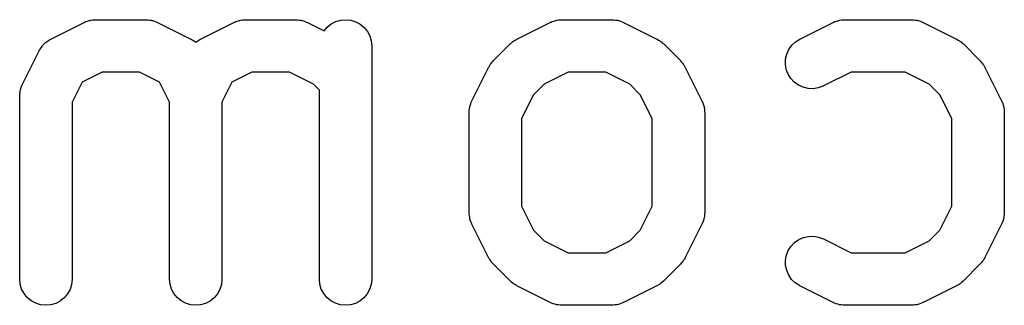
# Model space of a CAD drawing. Extents: x 3.332 to 3.967, y -2.44 to -1.803.
# Tile 1 of 10: x 3.403 to 3.514, y -2.372 to -2.34. Entities that reach past the tile are written whole.
import ezdxf

# ---------------------------------------------------------------- set-up
doc = ezdxf.new("R2010")
doc.units = 0
doc.header["$MEASUREMENT"] = 0
doc.layers.add('BLACK', color=7, linetype='CONTINUOUS')

msp = doc.modelspace()

# ---------------------------------------------------------------- linework, layer by layer
at = {"layer": 'BLACK', "linetype": 'CONTINUOUS'}
for p, q in [((3.41028, -2.33982), (3.41048, -2.33976)), ((3.41048, -2.33976), (3.41067, -2.33969)), ((3.41067, -2.33969), (3.41075, -2.33968)), ((3.41075, -2.33968), (3.41083, -2.33965)), ((3.41083, -2.33965), (3.41104, -2.33963)), ((3.41104, -2.33963), (3.41123, -2.3396)), ((3.41123, -2.3396), (3.41132, -2.3396)), ((3.41132, -2.3396), (3.41141, -2.3396)), ((3.41141, -2.3396), (3.41703, -2.3396)), ((3.41703, -2.3396), (3.41707, -2.3396)), ((3.41707, -2.3396), (3.41716, -2.33961)), ((3.41716, -2.33961), (3.41725, -2.3396)), ((3.41725, -2.3396), (3.41745, -2.33964)), ((3.41745, -2.33964), (3.41765, -2.33966)), ((3.41765, -2.33966), (3.41773, -2.33969)), ((3.41773, -2.33969), (3.41781, -2.3397)), ((3.41781, -2.3397), (3.418, -2.33977)), ((3.418, -2.33977), (3.4182, -2.33983)), ((3.42716, -2.33982), (3.42735, -2.33976)), ((3.42735, -2.33976), (3.42754, -2.33969)), ((3.42754, -2.33969), (3.42762, -2.33968)), ((3.42762, -2.33968), (3.42771, -2.33965)), ((3.42771, -2.33965), (3.42791, -2.33963)), ((3.42791, -2.33963), (3.42811, -2.3396)), ((3.42811, -2.3396), (3.42819, -2.3396)), ((3.42819, -2.3396), (3.42828, -2.3396)), ((3.42828, -2.3396), (3.43391, -2.3396)), ((3.43391, -2.3396), (3.43395, -2.3396)), ((3.43395, -2.3396), (3.43403, -2.33961)), ((3.43403, -2.33961), (3.43412, -2.3396)), ((3.43412, -2.3396), (3.43432, -2.33964)), ((3.43432, -2.33964), (3.43452, -2.33966)), ((3.43452, -2.33966), (3.4346, -2.33969)), ((3.4346, -2.33969), (3.43469, -2.3397)), ((3.43469, -2.3397), (3.43488, -2.33977)), ((3.43488, -2.33977), (3.43507, -2.33983)), ((3.43842, -2.33981), (3.43898, -2.33965)), ((3.43898, -2.33965), (3.43955, -2.3396)), ((3.43955, -2.3396), (3.44012, -2.33966)), ((3.44012, -2.33966), (3.44067, -2.33983)), ((3.46278, -2.33982), (3.46297, -2.33976)), ((3.46297, -2.33976), (3.46316, -2.33969)), ((3.46316, -2.33969), (3.46324, -2.33968)), ((3.46324, -2.33968), (3.46333, -2.33965)), ((3.46333, -2.33965), (3.46353, -2.33963)), ((3.46353, -2.33963), (3.46373, -2.3396)), ((3.46373, -2.3396), (3.46381, -2.3396)), ((3.46381, -2.3396), (3.4639, -2.3396)), ((3.4639, -2.3396), (3.46953, -2.3396)), ((3.46953, -2.3396), (3.46957, -2.3396)), ((3.46957, -2.3396), (3.46965, -2.33961)), ((3.46965, -2.33961), (3.46974, -2.3396)), ((3.46974, -2.3396), (3.46994, -2.33964)), ((3.46994, -2.33964), (3.47014, -2.33966)), ((3.47014, -2.33966), (3.47022, -2.33969)), ((3.47022, -2.33969), (3.47031, -2.3397)), ((3.47031, -2.3397), (3.4705, -2.33977)), ((3.4705, -2.33977), (3.47069, -2.33983)), ((3.49465, -2.33982), (3.49484, -2.33976)), ((3.49484, -2.33976), (3.49503, -2.33969)), ((3.49503, -2.33969), (3.49512, -2.33968)), ((3.49512, -2.33968), (3.4952, -2.33965)), ((3.4952, -2.33965), (3.4954, -2.33963)), ((3.4954, -2.33963), (3.4956, -2.3396)), ((3.4956, -2.3396), (3.49569, -2.3396)), ((3.49569, -2.3396), (3.49577, -2.3396)), ((3.49577, -2.3396), (3.50327, -2.3396)), ((3.50327, -2.3396), (3.50331, -2.3396)), ((3.50331, -2.3396), (3.5034, -2.33961)), ((3.5034, -2.33961), (3.50349, -2.3396)), ((3.50349, -2.3396), (3.50368, -2.33964)), ((3.50368, -2.33964), (3.50389, -2.33966)), ((3.50389, -2.33966), (3.50397, -2.33969)), ((3.50397, -2.33969), (3.50405, -2.3397)), ((3.50405, -2.3397), (3.50424, -2.33977)), ((3.50424, -2.33977), (3.50443, -2.33983)), ((3.40634, -2.34178), (3.41009, -2.33991)), ((3.41009, -2.33991), (3.41012, -2.33989)), ((3.41012, -2.33989), (3.41021, -2.33986)), ((3.41021, -2.33986), (3.41028, -2.33982)), ((3.4182, -2.33983), (3.41827, -2.33988)), ((3.41827, -2.33988), (3.41835, -2.33991)), ((3.41835, -2.33991), (3.4221, -2.34178)), ((3.42321, -2.34178), (3.42696, -2.33991)), ((3.42696, -2.33991), (3.427, -2.33989)), ((3.427, -2.33989), (3.42708, -2.33986)), ((3.42708, -2.33986), (3.42716, -2.33982)), ((3.43507, -2.33983), (3.43514, -2.33988)), ((3.43514, -2.33988), (3.43523, -2.33991)), ((3.43523, -2.33991), (3.43712, -2.34085)), ((3.43712, -2.34085), (3.43746, -2.34044)), ((3.43746, -2.34044), (3.43791, -2.34008)), ((3.43791, -2.34008), (3.43842, -2.33981)), ((3.44067, -2.33983), (3.44118, -2.3401)), ((3.44118, -2.3401), (3.44162, -2.34047)), ((3.44162, -2.34047), (3.44199, -2.34091)), ((3.45883, -2.34178), (3.46258, -2.33991)), ((3.46258, -2.33991), (3.46262, -2.33989)), ((3.46262, -2.33989), (3.4627, -2.33986)), ((3.4627, -2.33986), (3.46278, -2.33982)), ((3.47069, -2.33983), (3.47077, -2.33988)), ((3.47077, -2.33988), (3.47085, -2.33991)), ((3.47085, -2.33991), (3.4746, -2.34178)), ((3.4907, -2.34178), (3.49445, -2.33991)), ((3.49445, -2.33991), (3.49449, -2.33989)), ((3.49449, -2.33989), (3.49457, -2.33986)), ((3.49457, -2.33986), (3.49465, -2.33982)), ((3.50443, -2.33983), (3.50451, -2.33988)), ((3.50451, -2.33988), (3.50459, -2.33991)), ((3.50459, -2.33991), (3.50834, -2.34178)), ((3.40585, -2.34209), (3.40604, -2.34197)), ((3.40604, -2.34197), (3.40623, -2.34184)), ((3.40623, -2.34184), (3.40628, -2.34182)), ((3.40628, -2.34182), (3.40634, -2.34178)), ((3.4221, -2.34178), (3.42214, -2.3418)), ((3.42214, -2.3418), (3.42219, -2.34184)), ((3.42219, -2.34184), (3.42225, -2.34186)), ((3.42225, -2.34186), (3.42243, -2.34199)), ((3.42243, -2.34199), (3.42262, -2.34211)), ((3.42272, -2.34209), (3.42291, -2.34197)), ((3.42291, -2.34197), (3.4231, -2.34184)), ((3.4231, -2.34184), (3.42316, -2.34182)), ((3.42316, -2.34182), (3.42321, -2.34178)), ((3.44199, -2.34091), (3.44226, -2.34142)), ((3.44226, -2.34142), (3.44243, -2.34197)), ((3.44243, -2.34197), (3.44248, -2.34255)), ((3.45845, -2.34202), (3.45854, -2.34195)), ((3.45854, -2.34195), (3.45869, -2.34187)), ((3.45869, -2.34187), (3.45883, -2.34178)), ((3.4746, -2.34178), (3.47463, -2.3418)), ((3.47463, -2.3418), (3.47477, -2.34189)), ((3.47477, -2.34189), (3.47492, -2.34197)), ((3.47492, -2.34197), (3.47501, -2.34205)), ((3.49021, -2.34209), (3.4907, -2.34178)), ((3.50834, -2.34178), (3.50838, -2.3418)), ((3.50838, -2.3418), (3.50852, -2.34189)), ((3.50852, -2.34189), (3.50866, -2.34197)), ((3.50866, -2.34197), (3.50876, -2.34205)), ((3.40314, -2.34685), (3.40502, -2.3431)), ((3.40502, -2.3431), (3.40504, -2.34307)), ((3.40504, -2.34307), (3.40507, -2.34301)), ((3.40507, -2.34301), (3.4051, -2.34295)), ((3.4051, -2.34295), (3.40523, -2.34277)), ((3.40523, -2.34277), (3.40535, -2.34258)), ((3.40535, -2.34258), (3.40539, -2.34254)), ((3.40539, -2.34254), (3.40543, -2.34248)), ((3.40543, -2.34248), (3.40559, -2.34233)), ((3.40559, -2.34233), (3.40575, -2.34217)), ((3.40575, -2.34217), (3.4058, -2.34213)), ((3.4058, -2.34213), (3.40585, -2.34209)), ((3.42262, -2.34211), (3.42266, -2.34215)), ((3.42266, -2.34215), (3.42268, -2.34213)), ((3.42268, -2.34213), (3.42272, -2.34209)), ((3.44248, -2.34255), (3.44248, -2.36879)), ((3.45619, -2.34421), (3.45806, -2.34233)), ((3.45806, -2.34233), (3.45809, -2.34231)), ((3.45809, -2.34231), (3.45822, -2.3422)), ((3.45822, -2.3422), (3.45834, -2.34209)), ((3.45834, -2.34209), (3.45845, -2.34202)), ((3.47501, -2.34205), (3.47512, -2.34211)), ((3.47512, -2.34211), (3.47523, -2.34223)), ((3.47523, -2.34223), (3.47536, -2.34233)), ((3.47536, -2.34233), (3.47724, -2.34421)), ((3.48922, -2.34348), (3.48946, -2.34295)), ((3.48946, -2.34295), (3.4898, -2.34248)), ((3.4898, -2.34248), (3.49021, -2.34209)), ((3.50876, -2.34205), (3.50886, -2.34211)), ((3.50886, -2.34211), (3.50898, -2.34223)), ((3.50898, -2.34223), (3.50911, -2.34233)), ((3.50911, -2.34233), (3.51098, -2.34421)), ((3.45608, -2.34434), (3.45619, -2.34421)), ((3.47724, -2.34421), (3.47727, -2.34424)), ((3.48908, -2.34462), (3.48909, -2.34404)), ((3.48909, -2.34404), (3.48922, -2.34348)), ((3.51098, -2.34421), (3.51101, -2.34424)), ((3.45376, -2.34873), (3.45564, -2.34498)), ((3.45564, -2.34498), (3.45565, -2.34494)), ((3.45565, -2.34494), (3.45575, -2.3448)), ((3.45575, -2.3448), (3.45582, -2.34465)), ((3.45582, -2.34465), (3.4559, -2.34456)), ((3.4559, -2.34456), (3.45597, -2.34446)), ((3.45597, -2.34446), (3.45608, -2.34434)), ((3.47727, -2.34424), (3.47737, -2.34437)), ((3.47737, -2.34437), (3.47748, -2.34449)), ((3.47748, -2.34449), (3.47755, -2.34459)), ((3.47755, -2.34459), (3.47763, -2.34469)), ((3.47763, -2.34469), (3.4777, -2.34484)), ((3.4777, -2.34484), (3.47779, -2.34498)), ((3.47779, -2.34498), (3.47967, -2.34873)), ((3.48917, -2.34519), (3.48908, -2.34462)), ((3.48937, -2.34572), (3.48917, -2.34519)), ((3.51101, -2.34424), (3.51112, -2.34437)), ((3.51112, -2.34437), (3.51123, -2.34449)), ((3.51123, -2.34449), (3.5113, -2.34459)), ((3.5113, -2.34459), (3.51137, -2.34469)), ((3.51137, -2.34469), (3.51145, -2.34484)), ((3.51145, -2.34484), (3.51154, -2.34498)), ((3.51154, -2.34498), (3.51341, -2.34873)), ((3.4121, -2.3455), (3.40986, -2.34662)), ((3.41634, -2.3455), (3.4121, -2.3455)), ((3.41858, -2.34662), (3.41634, -2.3455)), ((3.42898, -2.3455), (3.42673, -2.34662)), ((3.43321, -2.3455), (3.42898, -2.3455)), ((3.43591, -2.34685), (3.43321, -2.3455)), ((3.4646, -2.3455), (3.4619, -2.34685)), ((3.46883, -2.3455), (3.4646, -2.3455)), ((3.47153, -2.34685), (3.46883, -2.3455)), ((3.48968, -2.34621), (3.48937, -2.34572)), ((3.49007, -2.34664), (3.48968, -2.34621)), ((3.49647, -2.3455), (3.49334, -2.34706)), ((3.50257, -2.3455), (3.49647, -2.3455)), ((3.50527, -2.34685), (3.50257, -2.3455)), ((3.4029, -2.34756), (3.40292, -2.34748)), ((3.40292, -2.34748), (3.40294, -2.34739)), ((3.40294, -2.34739), (3.40301, -2.3472)), ((3.40301, -2.3472), (3.40307, -2.34701)), ((3.40307, -2.34701), (3.40311, -2.34693)), ((3.40311, -2.34693), (3.40314, -2.34685)), ((3.40986, -2.34662), (3.40874, -2.34887)), ((3.4197, -2.34887), (3.41858, -2.34662)), ((3.42673, -2.34662), (3.42561, -2.34887)), ((3.43658, -2.34752), (3.43591, -2.34685)), ((3.43658, -2.36879), (3.43658, -2.34752)), ((3.4619, -2.34685), (3.4607, -2.34805)), ((3.47272, -2.34805), (3.47153, -2.34685)), ((3.49054, -2.34697), (3.49007, -2.34664)), ((3.49106, -2.34721), (3.49054, -2.34697)), ((3.49162, -2.34735), (3.49106, -2.34721)), ((3.4922, -2.34737), (3.49162, -2.34735)), ((3.49277, -2.34728), (3.4922, -2.34737)), ((3.49331, -2.34708), (3.49277, -2.34728)), ((3.49334, -2.34706), (3.49331, -2.34708)), ((3.50647, -2.34805), (3.50527, -2.34685)), ((3.40283, -2.34813), (3.40284, -2.34804)), ((3.40283, -2.34817), (3.40283, -2.34813)), ((3.40283, -2.36879), (3.40283, -2.34817)), ((3.40284, -2.34796), (3.40287, -2.34776)), ((3.40284, -2.34804), (3.40284, -2.34796)), ((3.40287, -2.34776), (3.4029, -2.34756)), ((3.4607, -2.34805), (3.45936, -2.35074)), ((3.47407, -2.35074), (3.47272, -2.34805)), ((3.50782, -2.35074), (3.50647, -2.34805)), ((3.40874, -2.34887), (3.40874, -2.36879)), ((3.4197, -2.36879), (3.4197, -2.34887)), ((3.42561, -2.34887), (3.42561, -2.36879)), ((3.45346, -2.34983), (3.45349, -2.34963)), ((3.45349, -2.34963), (3.45351, -2.34943)), ((3.45351, -2.34943), (3.45354, -2.34935)), ((3.45354, -2.34935), (3.45356, -2.34926)), ((3.45356, -2.34926), (3.45363, -2.34908)), ((3.45363, -2.34908), (3.45369, -2.34888)), ((3.45369, -2.34888), (3.45373, -2.34881)), ((3.45373, -2.34881), (3.45376, -2.34873)), ((3.47967, -2.34873), (3.47968, -2.34876)), ((3.47968, -2.34876), (3.47971, -2.34885)), ((3.47971, -2.34885), (3.47975, -2.34892)), ((3.47975, -2.34892), (3.47981, -2.34911)), ((3.47981, -2.34911), (3.47988, -2.3493)), ((3.47988, -2.3493), (3.4799, -2.34939)), ((3.4799, -2.34939), (3.47992, -2.34947)), ((3.47992, -2.34947), (3.47994, -2.34967)), ((3.47994, -2.34967), (3.47997, -2.34987)), ((3.51341, -2.34873), (3.51343, -2.34876)), ((3.51343, -2.34876), (3.51346, -2.34885)), ((3.51346, -2.34885), (3.5135, -2.34892)), ((3.5135, -2.34892), (3.51356, -2.34911)), ((3.51356, -2.34911), (3.51363, -2.3493)), ((3.51363, -2.3493), (3.51364, -2.34939)), ((3.51364, -2.34939), (3.51367, -2.34947)), ((3.51367, -2.34947), (3.51369, -2.34967)), ((3.51369, -2.34967), (3.51372, -2.34987)), ((3.45345, -2.35001), (3.45346, -2.34992)), ((3.45345, -2.35005), (3.45345, -2.35001)), ((3.45345, -2.3613), (3.45345, -2.35005)), ((3.45346, -2.34992), (3.45346, -2.34983)), ((3.45936, -2.35074), (3.45936, -2.3606)), ((3.47407, -2.3606), (3.47407, -2.35074)), ((3.47997, -2.34987), (3.47997, -2.34996)), ((3.47997, -2.34996), (3.47998, -2.35005)), ((3.47998, -2.35005), (3.47998, -2.3613)), ((3.50782, -2.3606), (3.50782, -2.35074)), ((3.51372, -2.34987), (3.51371, -2.34996)), ((3.51371, -2.34996), (3.51372, -2.35005)), ((3.51372, -2.35005), (3.51372, -2.3613)), ((3.45936, -2.3606), (3.4607, -2.3633)), ((3.47272, -2.3633), (3.47407, -2.3606)), ((3.50647, -2.3633), (3.50782, -2.3606)), ((3.45346, -2.36138), (3.45345, -2.3613)), ((3.45345, -2.36147), (3.45346, -2.36138)), ((3.45349, -2.36167), (3.45345, -2.36147)), ((3.45351, -2.36187), (3.45349, -2.36167)), ((3.45353, -2.36195), (3.45351, -2.36187)), ((3.45354, -2.36204), (3.45353, -2.36195)), ((3.47991, -2.36191), (3.47989, -2.36199)), ((3.47994, -2.36171), (3.47991, -2.36191)), ((3.47997, -2.36151), (3.47994, -2.36171)), ((3.47998, -2.36134), (3.47997, -2.36142)), ((3.47997, -2.36142), (3.47997, -2.36151)), ((3.47998, -2.3613), (3.47998, -2.36134)), ((3.51366, -2.36191), (3.51363, -2.36199)), ((3.51368, -2.36171), (3.51366, -2.36191)), ((3.51372, -2.36151), (3.51368, -2.36171)), ((3.51372, -2.36134), (3.51371, -2.36142)), ((3.51371, -2.36142), (3.51372, -2.36151)), ((3.51372, -2.3613), (3.51372, -2.36134)), ((3.45361, -2.36223), (3.45354, -2.36204)), ((3.45367, -2.36242), (3.45361, -2.36223)), ((3.45371, -2.3625), (3.45367, -2.36242)), ((3.45374, -2.36258), (3.45371, -2.3625)), ((3.45376, -2.36262), (3.45374, -2.36258)), ((3.45564, -2.36637), (3.45376, -2.36262)), ((3.47967, -2.36262), (3.47779, -2.36637)), ((3.4797, -2.36253), (3.47967, -2.36262)), ((3.47974, -2.36246), (3.4797, -2.36253)), ((3.4798, -2.36227), (3.47974, -2.36246)), ((3.47987, -2.36208), (3.4798, -2.36227)), ((3.47989, -2.36199), (3.47987, -2.36208)), ((3.51341, -2.36262), (3.51154, -2.36637)), ((3.51344, -2.36253), (3.51341, -2.36262)), ((3.51348, -2.36246), (3.51344, -2.36253)), ((3.51355, -2.36227), (3.51348, -2.36246)), ((3.51362, -2.36208), (3.51355, -2.36227)), ((3.51363, -2.36199), (3.51362, -2.36208)), ((3.4607, -2.3633), (3.4619, -2.36449)), ((3.47153, -2.36449), (3.47272, -2.3633)), ((3.49057, -2.36435), (3.4911, -2.36412)), ((3.4911, -2.36412), (3.49166, -2.36399)), ((3.49166, -2.36399), (3.49224, -2.36397)), ((3.49224, -2.36397), (3.49281, -2.36407)), ((3.49281, -2.36407), (3.49334, -2.36428)), ((3.50527, -2.36449), (3.50647, -2.3633)), ((3.4619, -2.36449), (3.4646, -2.36584)), ((3.46883, -2.36584), (3.47153, -2.36449)), ((3.48939, -2.36558), (3.4897, -2.3651)), ((3.4897, -2.3651), (3.4901, -2.36468)), ((3.4901, -2.36468), (3.49057, -2.36435)), ((3.49334, -2.36428), (3.49647, -2.36584)), ((3.50257, -2.36584), (3.50527, -2.36449)), ((3.45572, -2.36651), (3.45564, -2.36637)), ((3.4646, -2.36584), (3.46883, -2.36584)), ((3.47779, -2.36637), (3.47777, -2.3664)), ((3.48908, -2.36668), (3.48918, -2.36612)), ((3.48918, -2.36612), (3.48939, -2.36558)), ((3.49647, -2.36584), (3.50257, -2.36584)), ((3.51154, -2.36637), (3.51152, -2.3664)), ((3.4558, -2.36665), (3.45572, -2.36651)), ((3.45588, -2.36675), (3.4558, -2.36665)), ((3.45594, -2.36685), (3.45588, -2.36675)), ((3.45606, -2.36697), (3.45594, -2.36685)), ((3.45616, -2.3671), (3.45606, -2.36697)), ((3.45619, -2.36713), (3.45616, -2.3671)), ((3.45806, -2.36901), (3.45619, -2.36713)), ((3.47724, -2.36713), (3.47536, -2.36901)), ((3.47734, -2.367), (3.47724, -2.36713)), ((3.47746, -2.36689), (3.47734, -2.367)), ((3.47753, -2.36678), (3.47746, -2.36689)), ((3.4776, -2.36669), (3.47753, -2.36678)), ((3.47768, -2.36654), (3.4776, -2.36669)), ((3.47777, -2.3664), (3.47768, -2.36654)), ((3.48909, -2.36726), (3.48908, -2.36668)), ((3.48921, -2.36782), (3.48909, -2.36726)), ((3.51098, -2.36713), (3.50911, -2.36901)), ((3.51109, -2.367), (3.51098, -2.36713)), ((3.5112, -2.36689), (3.51109, -2.367)), ((3.51127, -2.36678), (3.5112, -2.36689)), ((3.51135, -2.36669), (3.51127, -2.36678)), ((3.51143, -2.36654), (3.51135, -2.36669)), ((3.51152, -2.3664), (3.51143, -2.36654)), ((3.48944, -2.36835), (3.48921, -2.36782)), ((3.48977, -2.36883), (3.48944, -2.36835)), ((3.40289, -2.36937), (3.40283, -2.36879)), ((3.40305, -2.36992), (3.40289, -2.36937)), ((3.40867, -2.36941), (3.4085, -2.36996)), ((3.40874, -2.36884), (3.40867, -2.36941)), ((3.40874, -2.36879), (3.40874, -2.36884)), ((3.41976, -2.36937), (3.4197, -2.36879)), ((3.41993, -2.36992), (3.41976, -2.36937)), ((3.42554, -2.36941), (3.42537, -2.36996)), ((3.42561, -2.36884), (3.42554, -2.36941)), ((3.42561, -2.36879), (3.42561, -2.36884)), ((3.43663, -2.36937), (3.43658, -2.36879)), ((3.4368, -2.36992), (3.43663, -2.36937)), ((3.44242, -2.36941), (3.44224, -2.36996)), ((3.44248, -2.36884), (3.44242, -2.36941)), ((3.44248, -2.36879), (3.44248, -2.36884)), ((3.45819, -2.36911), (3.45806, -2.36901)), ((3.45831, -2.36923), (3.45819, -2.36911)), ((3.45841, -2.3693), (3.45831, -2.36923)), ((3.45851, -2.36937), (3.45841, -2.3693)), ((3.45866, -2.36945), (3.45851, -2.36937)), ((3.45879, -2.36954), (3.45866, -2.36945)), ((3.45883, -2.36956), (3.45879, -2.36954)), ((3.46258, -2.37144), (3.45883, -2.36956)), ((3.4746, -2.36956), (3.47085, -2.37144)), ((3.47474, -2.36947), (3.4746, -2.36956)), ((3.47488, -2.3694), (3.47474, -2.36947)), ((3.47498, -2.36932), (3.47488, -2.3694)), ((3.47508, -2.36925), (3.47498, -2.36932)), ((3.4752, -2.36914), (3.47508, -2.36925)), ((3.47533, -2.36904), (3.4752, -2.36914)), ((3.47536, -2.36901), (3.47533, -2.36904)), ((3.49018, -2.36923), (3.48977, -2.36883)), ((3.49067, -2.36954), (3.49018, -2.36923)), ((3.4907, -2.36956), (3.49067, -2.36954)), ((3.49445, -2.37144), (3.4907, -2.36956)), ((3.50834, -2.36956), (3.50459, -2.37144)), ((3.50848, -2.36947), (3.50834, -2.36956)), ((3.50863, -2.3694), (3.50848, -2.36947)), ((3.50873, -2.36932), (3.50863, -2.3694)), ((3.50883, -2.36925), (3.50873, -2.36932)), ((3.50895, -2.36914), (3.50883, -2.36925)), ((3.50908, -2.36904), (3.50895, -2.36914)), ((3.50911, -2.36901), (3.50908, -2.36904)), ((3.40332, -2.37043), (3.40305, -2.36992)), ((3.40369, -2.37088), (3.40332, -2.37043)), ((3.40822, -2.37046), (3.40785, -2.3709)), ((3.4085, -2.36996), (3.40822, -2.37046)), ((3.4202, -2.37043), (3.41993, -2.36992)), ((3.42056, -2.37088), (3.4202, -2.37043)), ((3.42509, -2.37046), (3.42472, -2.3709)), ((3.42537, -2.36996), (3.42509, -2.37046)), ((3.43707, -2.37043), (3.4368, -2.36992)), ((3.43743, -2.37088), (3.43707, -2.37043)), ((3.44197, -2.37046), (3.4416, -2.3709)), ((3.44224, -2.36996), (3.44197, -2.37046)), ((3.40413, -2.37124), (3.40369, -2.37088)), ((3.40464, -2.37152), (3.40413, -2.37124)), ((3.40519, -2.37169), (3.40464, -2.37152)), ((3.40576, -2.37175), (3.40519, -2.37169)), ((3.40634, -2.37169), (3.40576, -2.37175)), ((3.40689, -2.37153), (3.40634, -2.37169)), ((3.4074, -2.37127), (3.40689, -2.37153)), ((3.40785, -2.3709), (3.4074, -2.37127)), ((3.42101, -2.37124), (3.42056, -2.37088)), ((3.42151, -2.37152), (3.42101, -2.37124)), ((3.42206, -2.37169), (3.42151, -2.37152)), ((3.42264, -2.37175), (3.42206, -2.37169)), ((3.42321, -2.37169), (3.42264, -2.37175)), ((3.42376, -2.37153), (3.42321, -2.37169)), ((3.42427, -2.37127), (3.42376, -2.37153)), ((3.42472, -2.3709), (3.42427, -2.37127)), ((3.43788, -2.37124), (3.43743, -2.37088)), ((3.43839, -2.37152), (3.43788, -2.37124)), ((3.43894, -2.37169), (3.43839, -2.37152)), ((3.43951, -2.37175), (3.43894, -2.37169)), ((3.44008, -2.37169), (3.43951, -2.37175)), ((3.44064, -2.37153), (3.44008, -2.37169)), ((3.44115, -2.37127), (3.44064, -2.37153)), ((3.4416, -2.3709), (3.44115, -2.37127)), ((3.46266, -2.37147), (3.46258, -2.37144)), ((3.46274, -2.37151), (3.46266, -2.37147)), ((3.46293, -2.37157), (3.46274, -2.37151)), ((3.46312, -2.37164), (3.46293, -2.37157)), ((3.4632, -2.37166), (3.46312, -2.37164)), ((3.46329, -2.37168), (3.4632, -2.37166)), ((3.46349, -2.37171), (3.46329, -2.37168)), ((3.46369, -2.37174), (3.46349, -2.37171)), ((3.46377, -2.37174), (3.46369, -2.37174)), ((3.46386, -2.37175), (3.46377, -2.37174)), ((3.4639, -2.37175), (3.46386, -2.37175)), ((3.46953, -2.37175), (3.4639, -2.37175)), ((3.46961, -2.37174), (3.46953, -2.37175)), ((3.4697, -2.37174), (3.46961, -2.37174)), ((3.4699, -2.37171), (3.4697, -2.37174)), ((3.4701, -2.37169), (3.4699, -2.37171)), ((3.47018, -2.37167), (3.4701, -2.37169)), ((3.47027, -2.37165), (3.47018, -2.37167)), ((3.47046, -2.37158), (3.47027, -2.37165)), ((3.47065, -2.37152), (3.47046, -2.37158)), ((3.47073, -2.37148), (3.47065, -2.37152)), ((3.47081, -2.37145), (3.47073, -2.37148)), ((3.47085, -2.37144), (3.47081, -2.37145)), ((3.49453, -2.37147), (3.49445, -2.37144)), ((3.49461, -2.37151), (3.49453, -2.37147)), ((3.4948, -2.37157), (3.49461, -2.37151)), ((3.49499, -2.37164), (3.4948, -2.37157)), ((3.49508, -2.37166), (3.49499, -2.37164)), ((3.49516, -2.37168), (3.49508, -2.37166)), ((3.49536, -2.37171), (3.49516, -2.37168)), ((3.49556, -2.37174), (3.49536, -2.37171)), ((3.49564, -2.37174), (3.49556, -2.37174)), ((3.49573, -2.37175), (3.49564, -2.37174)), ((3.49577, -2.37175), (3.49573, -2.37175)), ((3.50327, -2.37175), (3.49577, -2.37175)), ((3.50336, -2.37174), (3.50327, -2.37175)), ((3.50344, -2.37174), (3.50336, -2.37174)), ((3.50364, -2.37171), (3.50344, -2.37174)), ((3.50385, -2.37169), (3.50364, -2.37171)), ((3.50393, -2.37167), (3.50385, -2.37169)), ((3.50401, -2.37165), (3.50393, -2.37167)), ((3.5042, -2.37158), (3.50401, -2.37165)), ((3.5044, -2.37152), (3.5042, -2.37158)), ((3.50447, -2.37148), (3.5044, -2.37152)), ((3.50455, -2.37145), (3.50447, -2.37148)), ((3.50459, -2.37144), (3.50455, -2.37145))]:
    msp.add_line(p, q, dxfattribs=at)

doc.saveas('drawing.dxf')
